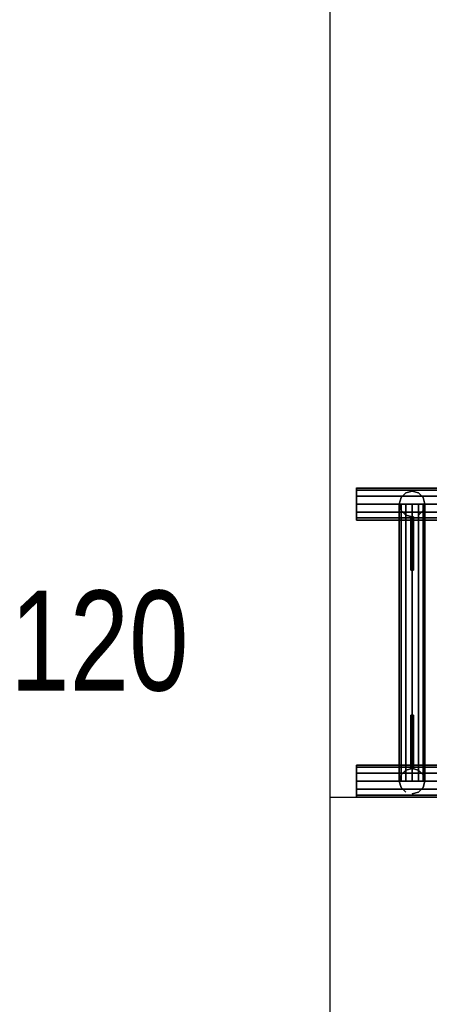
# Model space of a CAD drawing. Extents: x -2444 to 5304, y -300 to 7923.
# Tile 8 of 12: x -2432 to -1664, y 3811 to 5659. Entities that reach past the tile are written whole.
import ezdxf

# ---------------------------------------------------------------- set-up
doc = ezdxf.new("R2010")
doc.units = 0
doc.header["$MEASUREMENT"] = 0
for name, color, linetype in [('001-TRUSS-SNAPS', 7, 'Continuous'), ('002-TRUSS-WIRE_DIK', 7, 'Continuous'), ('004-TRUSS-BUIS', 7, 'Continuous'), ('005-TEKST', 7, 'Continuous')]:
    doc.layers.add(name, color=color, linetype=linetype)

# ---------------------------------------------------------------- blocks, each defined once
blk = doc.blocks.new('B100RV-L120-3D')
at = {"layer": '001-TRUSS-SNAPS', "color": 1, "linetype": 'Continuous'}
for centre in [(0, 580), (0, 0)]:
    blk.add_circle(centre, 0.1, dxfattribs=at)
at = {"layer": '002-TRUSS-WIRE_DIK', "color": 143, "linetype": 'Continuous'}
for p, q in [((0, 550, 1107), (1200, 550, 1107)), ((1200, 550, 157), (0, 550, 157)), ((104, 550, 157), (104, 550, 1107)), ((104, 550, 1107), (104, 30, 1107)), ((104, 30, 157), (104, 550, 157)), ((0, 30, 1107), (1200, 30, 1107)), ((1200, 30, 157), (0, 30, 157)), ((104, 30, 1107), (104, 30, 157))]:
    blk.add_line(p, q, dxfattribs=at)
at = {"layer": '004-TRUSS-BUIS', "color": 9, "linetype": 'Continuous', "invisible_edges": 5}
for points in [[(0, 576, 1092), (0, 580, 1107), (0, 524, 1122), (0, 520, 1107)], [(0, 580, 1107), (0, 576, 1122), (0, 535, 1133), (0, 524, 1122)], [(0, 576, 142), (0, 580, 157), (0, 524, 172), (0, 520, 157)], [(0, 580, 157), (0, 576, 172), (0, 535, 183), (0, 524, 172)], [(0, 565, 1081), (0, 576, 1092), (0, 520, 1107), (0, 524, 1092)], [(0, 576, 1122), (0, 565, 1133), (0, 550, 1137), (0, 535, 1133)], [(0, 565, 131), (0, 576, 142), (0, 520, 157), (0, 524, 142)], [(0, 576, 172), (0, 565, 183), (0, 550, 187), (0, 535, 183)], [(0, 550, 1077), (0, 565, 1081), (0, 524, 1092), (0, 535, 1081)], [(0, 550, 127), (0, 565, 131), (0, 524, 142), (0, 535, 131)], [(0, 56, 142), (0, 60, 157), (0, 4, 172), (0, 0, 157)], [(0, 60, 157), (0, 56, 172), (0, 15, 183), (0, 4, 172)], [(0, 56, 1092), (0, 60, 1107), (0, 4, 1122), (0, 0, 1107)], [(0, 60, 1107), (0, 56, 1122), (0, 15, 1133), (0, 4, 1122)], [(0, 45, 131), (0, 56, 142), (0, 0, 157), (0, 4, 142)], [(0, 56, 172), (0, 45, 183), (0, 30, 187), (0, 15, 183)], [(0, 45, 1081), (0, 56, 1092), (0, 0, 1107), (0, 4, 1092)], [(0, 56, 1122), (0, 45, 1133), (0, 30, 1137), (0, 15, 1133)], [(0, 30, 127), (0, 45, 131), (0, 4, 142), (0, 15, 131)], [(0, 30, 1077), (0, 45, 1081), (0, 4, 1092), (0, 15, 1081)]]:
    blk.add_3dface(points, dxfattribs=at)
at = {"layer": '004-TRUSS-BUIS', "color": 9, "linetype": 'Continuous'}
mesh = blk.add_polymesh((2, 12), dxfattribs=dict(at, n_close=True))
for k, corner in enumerate([(0, 550, 1077), (0, 565, 1081), (0, 576, 1092), (0, 580, 1107), (0, 576, 1122), (0, 565, 1133), (0, 550, 1137), (0, 535, 1133), (0, 524, 1122), (0, 520, 1107), (0, 524, 1092), (0, 535, 1081), (1200, 550, 1077), (1200, 565, 1081), (1200, 576, 1092), (1200, 580, 1107), (1200, 576, 1122), (1200, 565, 1133), (1200, 550, 1137), (1200, 535, 1133), (1200, 524, 1122), (1200, 520, 1107), (1200, 524, 1092), (1200, 535, 1081)]):
    mesh.set_mesh_vertex(divmod(k, 12), corner)
mesh = blk.add_polymesh((2, 12), dxfattribs=dict(at, n_close=True))
for k, corner in enumerate([(0, 550, 127), (0, 565, 131), (0, 576, 142), (0, 580, 157), (0, 576, 172), (0, 565, 183), (0, 550, 187), (0, 535, 183), (0, 524, 172), (0, 520, 157), (0, 524, 142), (0, 535, 131), (1200, 550, 127), (1200, 565, 131), (1200, 576, 142), (1200, 580, 157), (1200, 576, 172), (1200, 565, 183), (1200, 550, 187), (1200, 535, 183), (1200, 524, 172), (1200, 520, 157), (1200, 524, 142), (1200, 535, 131)]):
    mesh.set_mesh_vertex(divmod(k, 12), corner)
mesh = blk.add_polymesh((12, 2), dxfattribs=dict(at, m_close=True))
for k, corner in enumerate([(104, 526, 157), (104, 526, 1107), (92, 529.2, 157), (92, 529.2, 1107), (83.2, 538, 157), (83.2, 538, 1107), (80, 550, 157), (80, 550, 1107), (83.2, 562, 157), (83.2, 562, 1107), (92, 570.8, 157), (92, 570.8, 1107), (104, 574, 157), (104, 574, 1107), (116, 570.8, 157), (116, 570.8, 1107), (124.8, 562, 157), (124.8, 562, 1107), (128, 550, 157), (128, 550, 1107), (124.8, 538, 157), (124.8, 538, 1107), (116, 529.2, 157), (116, 529.2, 1107)]):
    mesh.set_mesh_vertex(divmod(k, 2), corner)
mesh = blk.add_polymesh((12, 2), dxfattribs=dict(at, m_close=True))
for k, corner in enumerate([(128, 30, 157), (128, 550, 157), (124.8, 30, 169), (124.8, 550, 169), (116, 30, 177.8), (116, 550, 177.8), (104, 30, 181), (104, 550, 181), (92, 30, 177.8), (92, 550, 177.8), (83.2, 30, 169), (83.2, 550, 169), (80, 30, 157), (80, 550, 157), (83.2, 30, 145), (83.2, 550, 145), (92, 30, 136.2), (92, 550, 136.2), (104, 30, 133), (104, 550, 133), (116, 30, 136.2), (116, 550, 136.2), (124.8, 30, 145), (124.8, 550, 145)]):
    mesh.set_mesh_vertex(divmod(k, 2), corner)
mesh = blk.add_polymesh((12, 2), dxfattribs=dict(at, m_close=True))
for k, corner in enumerate([(80, 550, 1107), (80, 30, 1107), (83.2, 550, 1119), (83.2, 30, 1119), (92, 550, 1127.8), (92, 30, 1127.8), (104, 550, 1131), (104, 30, 1131), (116, 550, 1127.8), (116, 30, 1127.8), (124.8, 550, 1119), (124.8, 30, 1119), (128, 550, 1107), (128, 30, 1107), (124.8, 550, 1095), (124.8, 30, 1095), (116, 550, 1086.2), (116, 30, 1086.2), (104, 550, 1083), (104, 30, 1083), (92, 550, 1086.2), (92, 30, 1086.2), (83.2, 550, 1095), (83.2, 30, 1095)]):
    mesh.set_mesh_vertex(divmod(k, 2), corner)
mesh = blk.add_polymesh((6, 3), dxfattribs=at)
for k, corner in enumerate([(106.5, 426, 1083), (106.5, 426, 1083), (106.5, 426, 1083), (106.5, 526, 983), (106.5, 526, 1083), (106.5, 526, 1083), (101.5, 526, 983), (101.5, 526, 1083), (106.5, 526, 1083), (101.5, 426, 1083), (101.5, 426, 1083), (106.5, 426, 1083), (101.5, 426, 1083), (101.5, 426, 1083), (106.5, 426, 1083), (101.5, 526, 983), (101.5, 526, 983), (106.5, 526, 983)]):
    mesh.set_mesh_vertex(divmod(k, 3), corner)
mesh = blk.add_polymesh((6, 3), dxfattribs=at)
for k, corner in enumerate([(106.5, 426, 181), (106.5, 426, 181), (106.5, 426, 181), (106.5, 526, 281), (106.5, 526, 181), (106.5, 526, 181), (101.5, 526, 281), (101.5, 526, 181), (106.5, 526, 181), (101.5, 426, 181), (101.5, 426, 181), (106.5, 426, 181), (101.5, 426, 181), (101.5, 426, 181), (106.5, 426, 181), (101.5, 526, 281), (101.5, 526, 281), (106.5, 526, 281)]):
    mesh.set_mesh_vertex(divmod(k, 3), corner)
mesh = blk.add_polymesh((6, 3), dxfattribs=at)
for k, corner in enumerate([(106.5, 154, 1083), (106.5, 154, 1083), (106.5, 154, 1083), (106.5, 54, 983), (106.5, 54, 1083), (106.5, 54, 1083), (101.5, 54, 983), (101.5, 54, 1083), (106.5, 54, 1083), (101.5, 154, 1083), (101.5, 154, 1083), (106.5, 154, 1083), (101.5, 154, 1083), (101.5, 154, 1083), (106.5, 154, 1083), (101.5, 54, 983), (101.5, 54, 983), (106.5, 54, 983)]):
    mesh.set_mesh_vertex(divmod(k, 3), corner)
mesh = blk.add_polymesh((6, 3), dxfattribs=at)
for k, corner in enumerate([(106.5, 154, 181), (106.5, 154, 181), (106.5, 154, 181), (106.5, 54, 281), (106.5, 54, 181), (106.5, 54, 181), (101.5, 54, 281), (101.5, 54, 181), (106.5, 54, 181), (101.5, 154, 181), (101.5, 154, 181), (106.5, 154, 181), (101.5, 154, 181), (101.5, 154, 181), (106.5, 154, 181), (101.5, 54, 281), (101.5, 54, 281), (106.5, 54, 281)]):
    mesh.set_mesh_vertex(divmod(k, 3), corner)
mesh = blk.add_polymesh((2, 12), dxfattribs=dict(at, n_close=True))
for k, corner in enumerate([(0, 30, 127), (0, 45, 131), (0, 56, 142), (0, 60, 157), (0, 56, 172), (0, 45, 183), (0, 30, 187), (0, 15, 183), (0, 4, 172), (0, 0, 157), (0, 4, 142), (0, 15, 131), (1200, 30, 127), (1200, 45, 131), (1200, 56, 142), (1200, 60, 157), (1200, 56, 172), (1200, 45, 183), (1200, 30, 187), (1200, 15, 183), (1200, 4, 172), (1200, 0, 157), (1200, 4, 142), (1200, 15, 131)]):
    mesh.set_mesh_vertex(divmod(k, 12), corner)
mesh = blk.add_polymesh((2, 12), dxfattribs=dict(at, n_close=True))
for k, corner in enumerate([(0, 30, 1077), (0, 45, 1081), (0, 56, 1092), (0, 60, 1107), (0, 56, 1122), (0, 45, 1133), (0, 30, 1137), (0, 15, 1133), (0, 4, 1122), (0, 0, 1107), (0, 4, 1092), (0, 15, 1081), (1200, 30, 1077), (1200, 45, 1081), (1200, 56, 1092), (1200, 60, 1107), (1200, 56, 1122), (1200, 45, 1133), (1200, 30, 1137), (1200, 15, 1133), (1200, 4, 1122), (1200, 0, 1107), (1200, 4, 1092), (1200, 15, 1081)]):
    mesh.set_mesh_vertex(divmod(k, 12), corner)
mesh = blk.add_polymesh((12, 2), dxfattribs=dict(at, m_close=True))
for k, corner in enumerate([(104, 6, 1107), (104, 6, 157), (116, 9.2, 1107), (116, 9.2, 157), (124.8, 18, 1107), (124.8, 18, 157), (128, 30, 1107), (128, 30, 157), (124.8, 42, 1107), (124.8, 42, 157), (116, 50.8, 1107), (116, 50.8, 157), (104, 54, 1107), (104, 54, 157), (92, 50.8, 1107), (92, 50.8, 157), (83.2, 42, 1107), (83.2, 42, 157), (80, 30, 1107), (80, 30, 157), (83.2, 18, 1107), (83.2, 18, 157), (92, 9.2, 1107), (92, 9.2, 157)]):
    mesh.set_mesh_vertex(divmod(k, 2), corner)

msp = doc.modelspace()

# ---------------------------------------------------------------- linework, layer by layer
at = {"layer": '005-TEKST', "color": 181, "linetype": 'Continuous'}
for p, q in [((-1850, 7350), (-1850, -300)), ((-1850, 4200), (5304.37, 4200))]:
    msp.add_line(p, q, dxfattribs=at)

# ---------------------------------------------------------------- block references
at = {"linetype": 'Continuous'}
msp.add_blockref('B100RV-L120-3D', (-1799.9, 4200), dxfattribs=at)

# ---------------------------------------------------------------- texts
at = {"layer": '005-TEKST', "color": 84, "linetype": 'Continuous', "width": 0.8}
msp.add_text('120', height=187.547, dxfattribs=at).set_placement((-2450, 4400))

doc.saveas('drawing.dxf')
